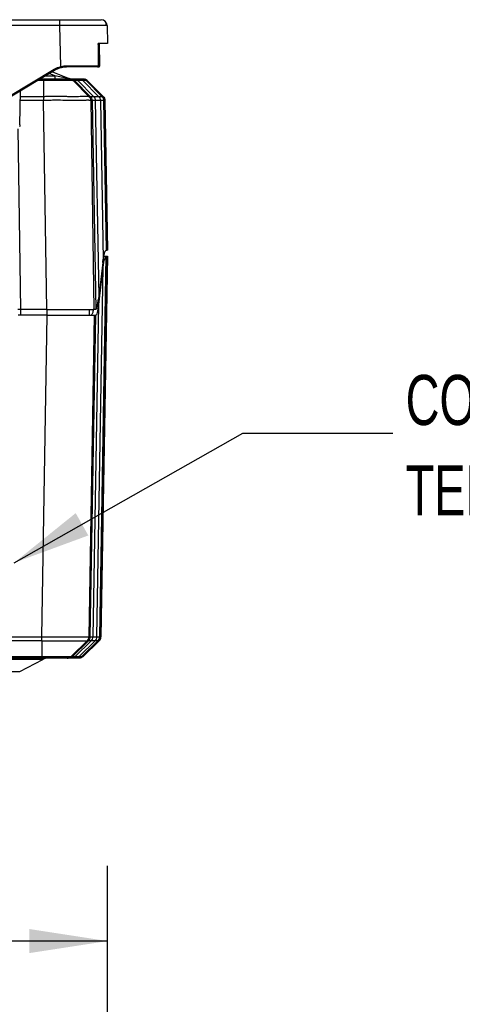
# Model space of a CAD drawing. Header units: millimetres. Extents: x 0 to 559, y 0 to 432.
# Tile 15 of 26: x 233 to 270, y 281 to 365. Entities that reach past the tile are written whole.
import ezdxf

# ---------------------------------------------------------------- set-up
doc = ezdxf.new("R2010")
doc.units = ezdxf.units.MM
doc.header["$LTSCALE"] = 2
doc.layers.add('DIMENSIONS', color=140, linetype='Continuous', lineweight=25)
doc.styles.add('SLDTEXTSTYLE0', font='TXT', dxfattribs={"width": 0.7})
doc.dimstyles.new('SLDDIMSTYLE0', dxfattribs={"dimtxt": 4.316016, "dimasz": 6.604, "dimexe": 0, "dimexo": 0.0625, "dimgap": 1.079004, "dimtad": 0, "dimtih": 1, "dimtoh": 1, "dimdec": 1, "dimrnd": 1e-09, "dimzin": 4, "dimdsep": 46, "dimtxsty": 'SLDTEXTSTYLE0', "dimsah": 1, "dimcen": 0.09, "dimadec": 0, "dimazin": 1, "dimtfac": 1, "dimtdec": 1, "dimtofl": 0, "dimtmove": 0, "dimatfit": 3, "dimfxl": 0, "dimfrac": 2, "dimtolj": 1, "dimtzin": 12, "dimarcsym": 0})
doc.dimstyles.new('SLDDIMSTYLE2', dxfattribs={"dimtxt": 0.18, "dimasz": 6.604, "dimexe": 0, "dimexo": 0.0625, "dimgap": 0, "dimtad": 0, "dimtih": 1, "dimtoh": 1, "dimdec": 0, "dimrnd": 1e-09, "dimzin": 0, "dimdsep": 46, "dimtxsty": 'Standard', "dimsah": 1, "dimcen": 0.09, "dimadec": 0, "dimazin": 0, "dimtfac": 6.604, "dimtdec": 0, "dimtofl": 0, "dimtmove": 0, "dimatfit": 3, "dimfxl": 0, "dimfrac": 2, "dimtolj": 1, "dimtzin": 0, "dimarcsym": 0})

# ---------------------------------------------------------------- blocks, each defined once
blk = doc.blocks.new('_D_2')
at = {"layer": 'DIMENSIONS'}
for p, q in [((188.109, 223.538), (188.109, 293.012)), ((240.109, 223.538), (240.109, 293.012)), ((188.109, 286.662), (201.913, 286.662)), ((207.762, 286.662), (206.313, 286.662)), ((206.313, 286.662), (206.313, 279.802)), ((220.588, 286.662), (222.037, 286.662)), ((222.037, 286.662), (222.037, 279.802)), ((240.109, 286.662), (226.436, 286.662)), ((206.313, 279.802), (207.762, 279.802)), ((222.037, 279.802), (220.588, 279.802))]:
    blk.add_line(p, q, dxfattribs=at)
for points in [[(188.109, 286.662), (194.713, 285.646), (194.713, 287.678)], [(240.109, 286.662), (233.505, 287.678), (233.505, 285.646)]]:
    blk.add_solid(points, dxfattribs=at)
at = {"layer": 'DIMENSIONS', "char_height": 4.2333, "attachment_point": 1, "style": 'SLDTEXTSTYLE0'}
for s, insert in [('52.0', (207.762, 293.085)), ('2.05', (207.762, 285.259))]:
    blk.add_mtext(s, dxfattribs=dict(at, insert=insert))
blk = doc.blocks.new('SW_NOTE_0_7')
at = {"layer": 'DIMENSIONS', "color": 0, "char_height": 4.2333, "attachment_point": 1, "style": 'SLDTEXTSTYLE0'}
for s, insert in [('CONNECTION', (1.078, 4.926)), ('TERMINALS', (1.078, -2.718))]:
    blk.add_mtext(s, dxfattribs=dict(at, insert=insert))

msp = doc.modelspace()

# ---------------------------------------------------------------- linework, layer by layer
for p, q in [((231.887, 364.585), (236.071, 364.585)), ((236.071, 364.098), (231.887, 364.098)), ((236.071, 364.098), (236.071, 364.585)), ((236.162, 360.627), (236.071, 364.098)), ((240.07, 364.098), (239.99, 364.1)), ((240.07, 364.098), (240.109, 362.585)), ((239.449, 360.686), (239.427, 362.585)), ((236.664, 360.585), (236.16, 360.516)), ((231.759, 358.088), (235.582, 360.387)), ((235.634, 360.299), (231.858, 358.028)), ((234.861, 359.834), (235.638, 359.834)), ((235.638, 359.834), (235.176, 360.023)), ((235.443, 360.184), (236.864, 359.603)), ((235.638, 359.834), (235.638, 359.584)), ((234.7, 359.438), (234.201, 359.438)), ((234.445, 359.584), (234.708, 359.584)), ((234.7, 359.438), (234.7, 358.098)), ((236.853, 359.584), (236.969, 359.584)), ((237.205, 359.438), (238.537, 358.098)), ((237.321, 359.438), (237.205, 359.438)), ((237.245, 359.584), (237.677, 359.584)), ((237.321, 359.438), (238.653, 358.098)), ((237.596, 359.438), (238.926, 358.098)), ((238.028, 359.438), (237.596, 359.438)), ((237.946, 359.584), (238.03, 359.584)), ((238.028, 359.438), (239.358, 358.098)), ((238.394, 359.438), (238.215, 359.551)), ((238.297, 359.438), (239.63, 358.098)), ((238.382, 359.438), (238.297, 359.438)), ((238.382, 359.438), (239.714, 358.098)), ((238.394, 359.438), (239.733, 358.098)), ((232.688, 355.693), (232.757, 358.569)), ((232.689, 355.693), (232.758, 358.57)), ((232.746, 358.098), (234.7, 358.098)), ((238.537, 358.098), (238.653, 358.098)), ((238.926, 358.098), (239.358, 358.098)), ((239.63, 358.098), (239.714, 358.098)), ((239.733, 358.098), (239.733, 358.098)), ((234.703, 357.754), (232.738, 357.754)), ((234.982, 340.084), (234.703, 357.754)), ((238.683, 357.754), (238.962, 340.084)), ((238.799, 357.754), (238.683, 357.754)), ((238.799, 357.754), (239.106, 340.084)), ((239.072, 357.754), (239.359, 341.161)), ((239.504, 357.754), (239.072, 357.754)), ((239.504, 357.754), (239.737, 344.282)), ((239.776, 357.754), (239.996, 345.084)), ((239.86, 357.754), (239.776, 357.754)), ((240.081, 345.084), (239.86, 357.754)), ((239.88, 357.754), (240.101, 345.084)), ((232.688, 355.693), (232.689, 355.693)), ((232.515, 355.344), (232.759, 340.084)), ((239.996, 345.084), (240.081, 345.084)), ((239.705, 344.042), (239.359, 341.161)), ((239.445, 312.391), (240.004, 344.584)), ((239.528, 312.391), (240.09, 344.584)), ((240.109, 344.584), (239.548, 312.391)), ((239.791, 344.584), (240.004, 344.584)), ((240.004, 344.584), (240.09, 344.584)), ((239.204, 312.391), (239.748, 343.657)), ((239.371, 340.511), (239.748, 343.657)), ((239.659, 343.657), (239.748, 343.657)), ((234.982, 340.084), (232.759, 340.084)), ((232.767, 339.584), (232.767, 340.084)), ((234.99, 339.584), (234.99, 340.084)), ((238.572, 339.584), (238.572, 340.084)), ((238.882, 312.391), (239.371, 340.511)), ((239.106, 340.084), (238.962, 340.084)), ((239.269, 340.511), (239.371, 340.511)), ((234.99, 339.584), (232.538, 339.584)), ((234.561, 312.391), (234.99, 339.584)), ((238.97, 339.584), (238.54, 312.391)), ((238.642, 312.391), (239.115, 339.584)), ((238.97, 339.584), (239.115, 339.584)), ((193.658, 312.391), (234.561, 312.391)), ((238.54, 312.391), (238.642, 312.391)), ((238.882, 312.391), (239.204, 312.391)), ((239.445, 312.391), (239.528, 312.391)), ((234.557, 312.04), (193.662, 312.04)), ((234.557, 312.04), (234.557, 310.724)), ((238.389, 312.04), (237.033, 310.724)), ((238.491, 312.04), (237.135, 310.724)), ((238.73, 312.04), (237.372, 310.724)), ((239.052, 312.04), (237.695, 310.724)), ((239.293, 312.04), (237.938, 310.724)), ((239.376, 312.04), (238.02, 310.724)), ((239.395, 312.04), (238.033, 310.724)), ((238.491, 312.04), (238.389, 312.04)), ((239.052, 312.04), (238.73, 312.04)), ((239.376, 312.04), (239.293, 312.04)), ((193.662, 310.724), (234.557, 310.724)), ((237.033, 310.724), (237.135, 310.724)), ((237.372, 310.724), (237.695, 310.724)), ((237.938, 310.724), (238.02, 310.724)), ((234.557, 310.584), (193.654, 310.584)), ((234.642, 310.471), (228.359, 310.471)), ((232.677, 309.447), (234.642, 310.471)), ((236.789, 310.584), (236.687, 310.584)), ((237.349, 310.584), (237.026, 310.584)), ((237.675, 310.584), (237.592, 310.584)), ((228.359, 309.447), (232.677, 309.447))]:
    msp.add_line(p, q)
for centre, radius, start, end in [((239.57, 364.085), 0.5, 1.5, 90), ((232.16, 359.614), 4.128, 12.77803, 14.20127), ((236.467, 360.662), 0.212, 338.70715, 6.99227), ((239.256, 360.677), 0.0924, 277.45955, 7.46446), ((233.959, 359.381), 1.91, 28.72777, 31.79556), ((236.959, 359.834), 0.25, 247.75098, 266.53609), ((235.104, 309.584), 1, 90, 117.512)]:
    msp.add_arc(centre, radius, start, end)
for points, knots in [([(236.071, 364.585), (236.484, 364.585), (236.929, 364.585), (237.79, 364.585), (238.204, 364.585), (238.887, 364.585), (239.154, 364.585), (239.495, 364.585), (239.57, 364.585), (239.57, 364.585)], [0, 0, 0, 0, 0.25, 0.25, 0.5, 0.5, 0.75, 0.75, 1, 1, 1, 1]), ([(239.99, 364.1), (239.989, 364.1), (239.962, 364.101), (239.764, 364.102), (239.405, 364.103), (238.915, 364.103), (238.328, 364.103), (237.645, 364.102), (236.882, 364.101), (236.344, 364.099), (236.071, 364.098)], [0, 0, 0, 0, 0.005912, 0.150713, 0.291608, 0.428601, 0.565591, 0.706485, 0.851287, 1, 1, 1, 1]), ([(239.993, 364.1), (240, 364.145), (240.015, 364.236), (239.972, 364.369), (239.885, 364.484), (239.795, 364.529), (239.751, 364.551)], [0, 0, 0, 0, 0.248343, 0.501134, 0.753527, 1, 1, 1, 1]), ([(240.109, 362.585), (240.109, 362.585), (240.043, 362.585), (239.776, 362.585), (239.576, 362.585), (239.329, 362.585)], [0, 0, 0, 0, 0.5, 0.5, 1, 1, 1, 1]), ([(236.664, 360.585), (236.625, 360.584), (236.545, 360.583), (236.425, 360.571), (236.305, 360.554), (236.226, 360.536), (236.186, 360.527)], [0, 0, 0, 0, 0.24892, 0.498386, 0.748659, 1, 1, 1, 1]), ([(239.268, 360.585), (238.965, 360.585), (238.57, 360.585), (237.667, 360.585), (237.162, 360.585), (236.664, 360.585)], [0, 0, 0, 0, 0.5, 0.5, 1, 1, 1, 1]), ([(236.677, 360.688), (236.745, 360.688), (236.88, 360.688), (237.079, 360.688), (237.276, 360.688), (237.468, 360.688), (237.657, 360.688), (237.841, 360.688), (238.02, 360.689), (238.193, 360.689), (238.361, 360.689), (238.523, 360.689), (238.678, 360.689), (238.827, 360.689), (238.968, 360.689), (239.102, 360.689), (239.23, 360.689), (239.309, 360.689), (239.348, 360.689)], [0, 0, 0, 0, 0.064584, 0.12889, 0.192917, 0.256665, 0.320136, 0.383328, 0.446243, 0.50888, 0.571239, 0.633321, 0.695126, 0.756654, 0.817905, 0.87888, 0.939578, 1, 1, 1, 1]), ([(239.347, 360.585), (239.36, 360.586), (239.38, 360.588), (239.404, 360.601), (239.42, 360.614), (239.434, 360.63), (239.446, 360.654), (239.448, 360.673), (239.449, 360.686)], [0, 0, 0, 0, 0.237734, 0.365818, 0.496901, 0.628396, 0.757698, 1, 1, 1, 1]), ([(239.348, 360.689), (239.382, 360.688), (239.441, 360.687), (239.442, 360.686), (239.442, 360.686)], [0, 0, 0, 0, 0.579692, 1, 1, 1, 1]), ([(236.186, 360.527), (236.139, 360.514), (236.043, 360.488), (235.903, 360.436), (235.766, 360.374), (235.678, 360.324), (235.634, 360.299)], [0, 0, 0, 0, 0.246122, 0.494829, 0.746121, 1, 1, 1, 1]), ([(236.864, 359.603), (236.864, 359.603), (236.808, 359.613), (236.504, 359.671), (236.365, 359.697), (236.03, 359.76), (235.834, 359.797), (235.638, 359.834)], [0, 0, 0, 0, 0.5, 0.5, 0.75, 0.75, 1, 1, 1, 1]), ([(234.708, 359.584), (234.707, 359.584), (234.705, 359.571), (234.702, 359.521), (234.701, 359.483), (234.7, 359.438)], [0, 0, 0, 0, 0.5, 0.5, 1, 1, 1, 1]), ([(234.708, 359.584), (234.756, 359.584), (234.852, 359.584), (234.994, 359.584), (235.134, 359.584), (235.271, 359.584), (235.405, 359.584), (235.537, 359.584), (235.666, 359.584), (235.792, 359.584), (235.916, 359.584), (236.037, 359.584), (236.185, 359.584), (236.351, 359.584), (236.517, 359.584), (236.652, 359.584), (236.753, 359.584), (236.824, 359.584), (236.843, 359.584), (236.853, 359.584)], [0, 0, 0, 0, 0.045427, 0.090171, 0.13446, 0.178526, 0.222608, 0.266942, 0.31176, 0.35729, 0.403745, 0.451328, 0.500228, 0.588282, 0.672653, 0.75461, 0.835533, 0.916859, 1, 1, 1, 1]), ([(236.947, 359.584), (236.941, 359.585), (236.934, 359.585), (236.922, 359.586), (236.916, 359.587), (236.907, 359.589), (236.893, 359.592), (236.879, 359.597), (236.87, 359.6)], [0, 0, 0, 0, 0.273954, 0.370197, 0.444869, 0.47795, 0.634741, 1, 1, 1, 1]), ([(236.969, 359.584), (237.033, 359.584), (237.099, 359.571), (237.221, 359.521), (237.276, 359.483), (237.321, 359.438)], [0, 0, 0, 0, 0.5, 0.5, 1, 1, 1, 1]), ([(237.677, 359.584), (237.74, 359.584), (237.806, 359.571), (237.928, 359.521), (237.983, 359.483), (238.028, 359.438)], [0, 0, 0, 0, 0.5, 0.5, 1, 1, 1, 1]), ([(238.03, 359.584), (238.093, 359.584), (238.159, 359.571), (238.281, 359.521), (238.337, 359.483), (238.382, 359.438)], [0, 0, 0, 0, 0.5, 0.5, 1, 1, 1, 1]), ([(234.7, 358.098), (234.763, 358.1), (234.895, 358.104), (235.103, 358.107), (235.328, 358.109), (235.569, 358.11), (235.825, 358.11), (236.11, 358.109), (236.413, 358.106), (236.716, 358.103), (237.01, 358.101), (237.333, 358.1), (237.749, 358.103), (238.088, 358.108), (238.312, 358.111), (238.427, 358.11), (238.5, 358.106), (238.525, 358.101), (238.537, 358.098)], [0, 0, 0, 0, 0.033357, 0.070021, 0.110003, 0.153334, 0.200061, 0.250242, 0.312617, 0.375093, 0.432576, 0.500076, 0.595818, 0.74977, 0.823736, 0.889999, 0.948725, 1, 1, 1, 1]), ([(234.7, 358.098), (234.7, 358.054), (234.701, 358), (234.702, 357.881), (234.703, 357.816), (234.703, 357.754)], [0, 0, 0, 0, 0.5, 0.5, 1, 1, 1, 1]), ([(238.653, 358.098), (238.697, 358.054), (238.734, 358), (238.785, 357.881), (238.798, 357.816), (238.799, 357.754)], [0, 0, 0, 0, 0.5, 0.5, 1, 1, 1, 1]), ([(239.358, 358.098), (239.402, 358.054), (239.439, 358), (239.49, 357.881), (239.503, 357.816), (239.504, 357.754)], [0, 0, 0, 0, 0.5, 0.5, 1, 1, 1, 1]), ([(239.714, 358.098), (239.716, 358.098), (239.721, 358.098), (239.726, 358.098), (239.73, 358.098), (239.732, 358.098), (239.733, 358.098), (239.733, 358.098)], [0, 0, 0, 0, 0.217639, 0.388633, 0.640078, 0.891513, 1, 1, 1, 1]), ([(239.714, 358.098), (239.758, 358.054), (239.795, 358), (239.845, 357.881), (239.859, 357.816), (239.86, 357.754)], [0, 0, 0, 0, 0.5, 0.5, 1, 1, 1, 1]), ([(239.879, 357.754), (239.872, 357.818), (239.856, 357.947), (239.774, 358.048), (239.733, 358.098)], [0, 0, 0, 0, 0.5, 1, 1, 1, 1]), ([(238.683, 357.754), (238.675, 357.755), (238.659, 357.759), (238.62, 357.762), (238.566, 357.765), (238.492, 357.766), (238.396, 357.766), (238.199, 357.764), (237.877, 357.76), (237.397, 357.757), (236.844, 357.76), (236.277, 357.765), (235.747, 357.767), (235.366, 357.765), (235.022, 357.761), (234.805, 357.756), (234.703, 357.754)], [0, 0, 0, 0, 0.033735, 0.070665, 0.110792, 0.154117, 0.200639, 0.250359, 0.394604, 0.500148, 0.605577, 0.749728, 0.823074, 0.889235, 0.94821, 1, 1, 1, 1]), ([(239.072, 357.754), (239.048, 357.754), (239, 357.753), (238.908, 357.754), (238.843, 357.754), (238.799, 357.754)], [0, 0, 0, 0, 0.241808, 0.5, 1, 1, 1, 1]), ([(239.776, 357.754), (239.732, 357.754), (239.667, 357.754), (239.575, 357.754), (239.527, 357.754), (239.504, 357.754)], [0, 0, 0, 0, 0.5, 0.758765, 1, 1, 1, 1]), ([(232.688, 355.693), (232.687, 355.659), (232.685, 355.619), (232.679, 355.559), (232.675, 355.542), (232.672, 355.539)], [0, 0, 0, 0, 0.5, 0.5, 1, 1, 1, 1]), ([(239.737, 344.282), (239.743, 344.321), (239.756, 344.401), (239.775, 344.51), (239.795, 344.614), (239.816, 344.71), (239.839, 344.797), (239.862, 344.879), (239.889, 344.955), (239.921, 345.022), (239.957, 345.073), (239.982, 345.08), (239.996, 345.084)], [0, 0, 0, 0, 0.078086, 0.15837, 0.240779, 0.32523, 0.411638, 0.499912, 0.601482, 0.718761, 0.851647, 1, 1, 1, 1]), ([(239.748, 343.657), (239.783, 343.948), (239.824, 344.186), (239.912, 344.504), (239.959, 344.584), (240.004, 344.584)], [0, 0, 0, 0, 0.5, 0.5, 1, 1, 1, 1]), ([(239.106, 340.084), (239.112, 340.085), (239.123, 340.087), (239.141, 340.102), (239.161, 340.129), (239.181, 340.169), (239.202, 340.225), (239.229, 340.311), (239.257, 340.431), (239.285, 340.585), (239.309, 340.738), (239.322, 340.847), (239.328, 340.896)], [0, 0, 0, 0, 0.069417, 0.14426, 0.224609, 0.310548, 0.402164, 0.499546, 0.651684, 0.785795, 0.901898, 1, 1, 1, 1]), ([(232.759, 340.084), (232.703, 340.084), (232.638, 340.084), (232.543, 340.084), (232.515, 340.084), (232.51, 340.084)], [0, 0, 0, 0, 0.5, 0.5, 1, 1, 1, 1]), ([(234.982, 340.084), (235.43, 340.084), (235.908, 340.084), (236.837, 340.084), (237.285, 340.084), (238.047, 340.084), (238.358, 340.084), (238.793, 340.084), (238.917, 340.084), (238.962, 340.084)], [0, 0, 0, 0, 0.25, 0.25, 0.5, 0.5, 0.75, 0.75, 1, 1, 1, 1]), ([(238.91, 340.112), (238.908, 340.1), (238.885, 339.94), (238.82, 339.689), (238.753, 339.624), (238.713, 339.584)], [0, 0, 0, 0, 0.030412, 0.410136, 1, 1, 1, 1]), ([(239.115, 339.584), (239.16, 339.584), (239.207, 339.664), (239.295, 339.982), (239.336, 340.221), (239.371, 340.511)], [0, 0, 0, 0, 0.5, 0.5, 1, 1, 1, 1]), ([(234.99, 339.584), (235.437, 339.584), (235.916, 339.584), (236.844, 339.584), (237.293, 339.584), (238.055, 339.584), (238.366, 339.584), (238.801, 339.584), (238.925, 339.584), (238.97, 339.584)], [0, 0, 0, 0, 0.25, 0.25, 0.5, 0.5, 0.75, 0.75, 1, 1, 1, 1]), ([(234.561, 312.391), (234.623, 312.389), (234.747, 312.386), (234.931, 312.383), (235.114, 312.38), (235.338, 312.378), (235.636, 312.378), (236.138, 312.38), (236.702, 312.384), (237.255, 312.387), (237.735, 312.384), (238.079, 312.38), (238.292, 312.378), (238.408, 312.378), (238.493, 312.382), (238.524, 312.388), (238.54, 312.391)], [0, 0, 0, 0, 0.031754, 0.06325, 0.094487, 0.125468, 0.179181, 0.250258, 0.394297, 0.499916, 0.605625, 0.749769, 0.820794, 0.874481, 0.936726, 1, 1, 1, 1]), ([(238.389, 312.04), (238.434, 312.084), (238.473, 312.139), (238.525, 312.261), (238.539, 312.327), (238.54, 312.391)], [0, 0, 0, 0, 0.5, 0.5, 1, 1, 1, 1]), ([(238.642, 312.391), (238.684, 312.391), (238.748, 312.391), (238.827, 312.391), (238.864, 312.391), (238.882, 312.391)], [0, 0, 0, 0, 0.5, 0.758829, 1, 1, 1, 1]), ([(238.73, 312.04), (238.775, 312.084), (238.814, 312.139), (238.867, 312.261), (238.881, 312.327), (238.882, 312.391)], [0, 0, 0, 0, 0.5, 0.5, 1, 1, 1, 1]), ([(239.204, 312.391), (239.223, 312.391), (239.26, 312.391), (239.339, 312.391), (239.403, 312.391), (239.445, 312.391)], [0, 0, 0, 0, 0.241463, 0.5, 1, 1, 1, 1]), ([(239.293, 312.04), (239.339, 312.084), (239.378, 312.139), (239.43, 312.261), (239.444, 312.327), (239.445, 312.391)], [0, 0, 0, 0, 0.5, 0.5, 1, 1, 1, 1]), ([(239.395, 312.04), (239.438, 312.091), (239.523, 312.193), (239.539, 312.325), (239.547, 312.391)], [0, 0, 0, 0, 0.5, 1, 1, 1, 1]), ([(239.395, 312.04), (239.441, 312.084), (239.48, 312.139), (239.533, 312.261), (239.546, 312.327), (239.548, 312.391)], [0, 0, 0, 0, 0.5, 0.5, 1, 1, 1, 1]), ([(238.389, 312.04), (238.382, 312.038), (238.369, 312.035), (238.34, 312.032), (238.302, 312.03), (238.243, 312.028), (238.148, 312.028), (237.957, 312.03), (237.637, 312.036), (237.238, 312.038), (236.875, 312.037), (236.582, 312.035), (236.269, 312.033), (235.929, 312.029), (235.571, 312.027), (235.21, 312.028), (234.874, 312.032), (234.659, 312.037), (234.557, 312.04)], [0, 0, 0, 0, 0.029598, 0.060366, 0.092326, 0.125504, 0.181368, 0.250164, 0.375199, 0.499987, 0.560134, 0.624839, 0.687414, 0.749883, 0.82099, 0.886265, 0.94589, 1, 1, 1, 1]), ([(236.687, 310.584), (236.749, 310.584), (236.814, 310.596), (236.933, 310.645), (236.988, 310.681), (237.033, 310.724)], [0, 0, 0, 0, 0.5, 0.5, 1, 1, 1, 1]), ([(237.135, 310.724), (237.09, 310.681), (237.036, 310.645), (236.916, 310.596), (236.852, 310.584), (236.789, 310.584)], [0, 0, 0, 0, 0.5, 0.5, 1, 1, 1, 1]), ([(237.695, 310.724), (237.65, 310.681), (237.595, 310.645), (237.476, 310.596), (237.411, 310.584), (237.349, 310.584)], [0, 0, 0, 0, 0.5, 0.5, 1, 1, 1, 1]), ([(238.02, 310.724), (237.976, 310.681), (237.921, 310.645), (237.801, 310.596), (237.737, 310.584), (237.675, 310.584)], [0, 0, 0, 0, 0.5, 0.5, 1, 1, 1, 1]), ([(236.687, 310.584), (236.677, 310.584), (236.652, 310.584), (236.578, 310.584), (236.529, 310.584), (236.408, 310.584), (236.336, 310.584), (236.175, 310.584), (236.086, 310.584), (235.891, 310.584), (235.785, 310.584), (235.564, 310.584), (235.447, 310.584), (235.203, 310.584), (235.076, 310.584), (234.82, 310.584), (234.69, 310.584), (234.557, 310.584)], [0, 0, 0, 0, 0.125, 0.125, 0.25, 0.25, 0.375, 0.375, 0.5, 0.5, 0.625, 0.625, 0.75, 0.75, 0.875, 0.875, 1, 1, 1, 1])]:
    msp.add_open_spline(points, degree=3, knots=knots)
for points in [[(239.348, 360.689), (239.342, 361.321), (239.335, 361.953), (239.329, 362.585)], [(235.582, 360.387), (235.762, 360.495), (235.959, 360.577), (236.162, 360.627)], [(236.162, 360.627), (236.332, 360.667), (236.504, 360.688), (236.677, 360.688)], [(237.205, 359.438), (237.108, 359.439), (235.954, 359.439), (234.7, 359.438)], [(236.853, 359.584), (236.983, 359.584), (237.113, 359.53), (237.205, 359.438)], [(236.969, 359.584), (237.056, 359.584), (237.146, 359.584), (237.245, 359.584)], [(237.245, 359.584), (237.375, 359.584), (237.504, 359.53), (237.596, 359.438)], [(237.596, 359.438), (237.498, 359.438), (237.407, 359.438), (237.321, 359.438)], [(237.677, 359.584), (237.773, 359.584), (237.861, 359.584), (237.946, 359.584)], [(237.946, 359.584), (238.076, 359.584), (238.205, 359.53), (238.297, 359.438)], [(238.297, 359.438), (238.213, 359.438), (238.124, 359.438), (238.028, 359.438)], [(238.041, 359.584), (238.171, 359.584), (238.302, 359.53), (238.394, 359.438)], [(238.394, 359.438), (238.394, 359.438), (238.39, 359.438), (238.382, 359.438)], [(238.537, 358.098), (238.627, 358.008), (238.681, 357.882), (238.683, 357.754)], [(238.653, 358.098), (238.739, 358.099), (238.828, 358.099), (238.926, 358.098)], [(238.926, 358.098), (239.016, 358.008), (239.07, 357.882), (239.072, 357.754)], [(239.358, 358.098), (239.456, 358.098), (239.545, 358.098), (239.63, 358.098)], [(239.63, 358.098), (239.72, 358.008), (239.773, 357.882), (239.776, 357.754)], [(239.733, 358.098), (239.824, 358.008), (239.877, 357.882), (239.88, 357.754)], [(239.88, 357.754), (239.88, 357.754), (239.873, 357.754), (239.86, 357.754)], [(240.101, 345.084), (240.101, 345.084), (240.094, 345.084), (240.081, 345.084)], [(239.705, 344.042), (239.715, 344.127), (239.726, 344.207), (239.737, 344.282)], [(240.09, 344.584), (240.103, 344.584), (240.109, 344.584), (240.109, 344.584)], [(239.359, 341.161), (239.349, 341.073), (239.338, 340.984), (239.328, 340.896)], [(234.557, 312.04), (234.558, 312.131), (234.559, 312.26), (234.561, 312.391)], [(238.491, 312.04), (238.584, 312.131), (238.64, 312.26), (238.642, 312.391)], [(239.052, 312.04), (239.146, 312.131), (239.202, 312.26), (239.204, 312.391)], [(239.376, 312.04), (239.47, 312.131), (239.525, 312.26), (239.528, 312.391)], [(239.528, 312.391), (239.541, 312.391), (239.548, 312.391), (239.548, 312.391)], [(238.73, 312.04), (238.657, 312.04), (238.576, 312.04), (238.491, 312.04)], [(239.293, 312.04), (239.208, 312.04), (239.126, 312.04), (239.052, 312.04)], [(239.395, 312.04), (239.395, 312.04), (239.389, 312.04), (239.376, 312.04)], [(234.557, 310.724), (235.797, 310.723), (236.937, 310.723), (237.033, 310.724)], [(234.557, 310.584), (234.557, 310.584), (234.557, 310.635), (234.557, 310.724)], [(237.372, 310.724), (237.281, 310.635), (237.154, 310.584), (237.026, 310.584)], [(237.135, 310.724), (237.219, 310.724), (237.3, 310.724), (237.372, 310.724)], [(237.938, 310.724), (237.846, 310.635), (237.72, 310.584), (237.592, 310.584)], [(238.033, 310.724), (237.941, 310.635), (237.813, 310.584), (237.685, 310.584)], [(237.695, 310.724), (237.769, 310.724), (237.852, 310.724), (237.938, 310.724)], [(238.02, 310.724), (238.029, 310.724), (238.033, 310.724), (238.033, 310.724)], [(237.026, 310.584), (236.954, 310.584), (236.873, 310.584), (236.789, 310.584)], [(237.592, 310.584), (237.506, 310.584), (237.423, 310.584), (237.349, 310.584)]]:
    msp.add_open_spline(points, degree=3)

# ---------------------------------------------------------------- block references
at = {"layer": 'DIMENSIONS'}
msp.add_blockref('SW_NOTE_0_7', (264.25, 329.614), dxfattribs=at)

# ---------------------------------------------------------------- dimensions: what is measured, and where the dimension line sits
dim = msp.add_linear_dim(base=(240.109, 286.662), p1=(188.109, 220.998), p2=(240.109, 220.998), dimstyle='SLDDIMSTYLE0', dxfattribs=at)
dim.commit()
dim.dimension.update_dxf_attribs({"geometry": '_D_2', "text_midpoint": (214.175, 286.662), "dimtype": 160})

# ---------------------------------------------------------------- leaders
msp.add_leader([(232.204, 318.655), (251.55, 329.614), (264.25, 329.614)], dimstyle='SLDDIMSTYLE2', dxfattribs=at)

doc.saveas('drawing.dxf')
